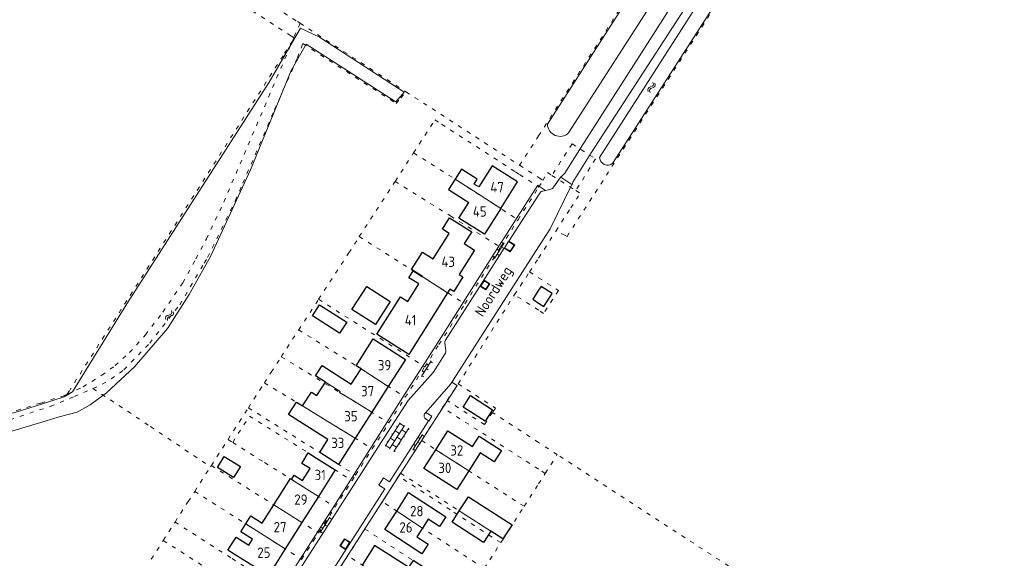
# Model space of a CAD drawing. Header units: metres. Extents: x 64961 to 73789, y 403835 to 410663.
# Tile 34 of 135: x 67875 to 68112, y 406341 to 406471. Entities that reach past the tile are written whole.
import ezdxf

# ---------------------------------------------------------------- set-up
doc = ezdxf.new("R2010")
doc.units = ezdxf.units.M
doc.linetypes.add('PERCEELGRENS', pattern=[2.5, 1, -1.5])
for name, color, linetype, lineweight in [('B-GEO-OG-GEBOUW_bijgebouw-G', 2, 'Continuous', 25), ('B-GEO-OG-GEBOUW_hoofdgebouw-G', 2, 'Continuous', 25), ('B-GEO-OG-GEBOUW_huisnr-T', 6, 'Continuous', 25), ('B-GEO-OG-GRENS_perceel-G', 253, 'PERCEELGRENS', 0), ('B-GEO-OG-SLOOT_insteek-G', 253, 'Continuous', 0), ('B-GEO-OG-STRAATNAAM-T', 7, 'Continuous', 35), ('B-GEO-OG-TUSSENMUUR-G', 253, 'Continuous', 0), ('B-GEO-OG-VERH_kntgesl-G', 253, 'Continuous', 0), ('B-GEO-OG-VERH_kntopen-G', 253, 'Continuous', 0), ('B-GEO-OG-VERH_knttegelpad-G', 253, 'Continuous', 0), ('B-GEO-OG-VERH_open-S', 253, 'Continuous', 0), ('B-GEO-OG-WATER-S', 253, 'Continuous', 0)]:
    doc.layers.add(name, color=color, linetype=linetype, lineweight=lineweight)
doc.styles.add('isocp', font='isocp.shx')

# ---------------------------------------------------------------- blocks, each defined once
blk = doc.blocks.new('S05')
at = {"color": 0}
for p, q in [((0.08, 0.3), (0.38, 0.59)), ((0.11, -0.19), (0.41, 0.09)), ((0.38, 0.59), (0.68, 0.71)), ((0.41, 0.09), (0.71, 0.21)), ((0.68, 0.71), (1.01, 0.62)), ((0.71, 0.21), (1.02, 0.12)), ((1.01, 0.62), (1.33, 0.37)), ((1.02, 0.12), (1.36, -0.12)), ((1.33, 0.37), (1.66, 0.13)), ((1.66, 0.13), (1.97, 0.04)), ((1.97, 0.04), (2.28, 0.16)), ((2.28, 0.16), (2.58, 0.44)), ((1.36, -0.12), (1.68, -0.37)), ((1.68, -0.37), (2, -0.46)), ((2, -0.46), (2.31, -0.33)), ((2.31, -0.33), (2.61, -0.05))]:
    blk.add_line(p, q, dxfattribs=at)
blk = doc.blocks.new('S026')
at = {"color": 0}
for p, q in [((0, 0), (4.4, 0)), ((0.2, 0.5), (0.2, 0)), ((1.2, 0), (1.2, -0.5)), ((2.2, 0.5), (2.2, 0)), ((3.2, 0), (3.2, -0.5)), ((4.2, 0.5), (4.2, 0))]:
    blk.add_line(p, q, dxfattribs=at)
blk = doc.blocks.new('S024')
at = {"color": 0}
for p, q in [((0, 1.2), (6.7, 1.2)), ((0, 0), (6.7, 0)), ((0.2, 1.2), (0.2, 0)), ((1.25, 1.5), (1.25, 1.2)), ((1.25, 0), (1.25, -1.2)), ((2.3, 1.2), (2.3, 0)), ((3.35, 1.5), (3.35, 1.2)), ((3.35, 0), (3.35, -1.2)), ((4.4, 1.2), (4.4, 0)), ((5.45, 1.5), (5.45, 1.2)), ((5.45, 0), (5.45, -1.2)), ((6.5, 1.2), (6.5, 0)), ((0, -1.2), (6.7, -1.2)), ((0.2, -1.2), (0.2, -1.5)), ((2.3, -1.2), (2.3, -1.5)), ((4.4, -1.2), (4.4, -1.5)), ((6.5, -1.2), (6.5, -1.5))]:
    blk.add_line(p, q, dxfattribs=at)

msp = doc.modelspace()

# ---------------------------------------------------------------- linework, layer by layer
at = {"layer": 'B-GEO-OG-GEBOUW_bijgebouw-G'}
for points in [[(67964.257, 406403.404), (67960.68, 406397.818), (67954.994, 406401.458), (67958.57, 406407.045), (67964.257, 406403.404)], [(68000.61, 406407.029), (68000, 406406.089)], [(68003.302, 406405.293), (68000.61, 406407.029)], [(68000, 406406.089), (67998.592, 406403.919)], [(68001.282, 406402.157), (68003.302, 406405.293)], [(67953.742, 406398.454), (67952.046, 406395.775), (67945.48, 406399.93), (67947.175, 406402.61), (67953.742, 406398.454)], [(67998.592, 406403.919), (68000, 406402.997)], [(68000, 406402.997), (68001.282, 406402.157)], [(67981.84, 406377.962), (67983.595, 406380.699), (67988.898, 406377.294), (67987.142, 406374.559), (67981.84, 406377.962)], [(67922.588, 406363.423), (67924.246, 406366.046), (67928.113, 406363.601), (67926.455, 406360.978), (67922.588, 406363.423)], [(67980.9, 406352.904), (67983.099, 406356.333), (67993.621, 406349.584), (67991.424, 406346.158), (67988.459, 406348.043)], [(67988.459, 406348.043), (67986.735, 406345.337), (67979.158, 406350.188), (67980.9, 406352.904)]]:
    msp.add_lwpolyline(points, dxfattribs=at)
at = {"layer": 'B-GEO-OG-GEBOUW_hoofdgebouw-G'}
for points in [[(67990.883, 406425.79), (67994.95, 406432.242), (67988.805, 406436.115), (67985.579, 406430.998), (67984.448, 406431.711), (67985.189, 406432.886), (67981.416, 406435.264), (67979.902, 406432.862)], [(67979.902, 406432.862), (67978.324, 406430.359), (67983.186, 406427.295)], [(67990.883, 406425.79), (67986.98, 406419.599), (67980.793, 406423.499), (67983.186, 406427.295)], [(67971.968, 406409.429), (67971.984, 406409.454), (67969.385, 406411.088), (67972.035, 406415.304), (67974.634, 406413.67), (67978.477, 406419.784), (67976.842, 406420.811), (67978.561, 406423.545), (67983.878, 406420.203), (67982.085, 406417.35), (67984.551, 406415.8), (67980.842, 406409.9), (67981.774, 406409.315), (67979.565, 406405.802), (67978.634, 406406.387), (67978.077, 406405.501)], [(67978.077, 406405.501), (67968.745, 406390.657), (67961.044, 406395.498), (67966.701, 406404.499), (67968.503, 406403.366), (67971.175, 406407.616), (67968.755, 406409.137), (67969.797, 406410.794), (67971.968, 406409.429)], [(67957.201, 406387.182), (67956.037, 406387.922), (67960.137, 406394.377), (67967.9, 406389.446), (67963.77, 406382.945)], [(67948.635, 406383.967), (67946.238, 406385.49), (67947.811, 406387.966), (67954.856, 406383.491), (67957.201, 406387.182)], [(67946.574, 406380.721), (67948.635, 406383.967)], [(67963.77, 406382.945), (67959.794, 406376.684)], [(67943.086, 406378.215), (67945.223, 406381.579), (67946.574, 406380.721)], [(67955.812, 406370.415), (67951.809, 406364.114), (67947.24, 406367.017), (67949.214, 406370.125), (67939.708, 406376.162), (67941.609, 406379.154), (67943.086, 406378.215)], [(67959.794, 406376.684), (67955.812, 406370.415)], [(67975.265, 406367.67), (67978.17, 406372.22), (67984.087, 406368.452), (67985.676, 406370.947), (67991.048, 406367.467), (67989.297, 406364.734), (67985.934, 406366.889), (67983.177, 406362.586)], [(67944.917, 406363.109), (67942.906, 406364.37), (67944.488, 406366.893), (67946.508, 406365.626)], [(67983.177, 406362.586), (67980.272, 406358.051), (67972.359, 406363.12), (67975.265, 406367.67)], [(67946.508, 406365.626), (67950.977, 406362.8), (67946.924, 406356.392)], [(67940.462, 406360.53), (67941.089, 406361.521), (67943.106, 406360.245), (67944.917, 406363.109)], [(67936.189, 406354.375), (67940.191, 406360.703), (67940.462, 406360.53)], [(67965.797, 406352.881), (67968.651, 406357.34), (67977.629, 406351.514), (67976.148, 406349.195), (67973.398, 406350.945), (67972.022, 406348.798)], [(67929.44, 406349.782), (67930.659, 406351.71), (67933.406, 406349.973), (67936.189, 406354.375)], [(67946.924, 406356.392), (67942.956, 406350.116)], [(67972.022, 406348.798), (67970.647, 406346.651), (67973.387, 406344.883), (67971.897, 406342.559), (67962.935, 406348.408), (67965.797, 406352.881)], [(67930.118, 406344.659), (67931.059, 406346.146), (67928.26, 406347.916), (67929.44, 406349.782)], [(67942.956, 406350.116), (67938.929, 406343.747)], [(67928.164, 406341.569), (67925.121, 406343.493), (67927.076, 406346.583), (67930.118, 406344.659)], [(67938.929, 406343.747), (67934.87, 406337.328), (67928.164, 406341.569)], [(67972.715, 406335.341), (67974.358, 406337.967), (67969.735, 406340.986), (67968.664, 406339.345), (67960.468, 406344.545), (67957.471, 406339.848)]]:
    msp.add_lwpolyline(points, dxfattribs=at)
at = {"layer": 'B-GEO-OG-GRENS_perceel-G'}
for points in [[(68006.366, 406419.354), (68006.88, 406419.097), (68091.349, 406550.298), (68097.94, 406560.327), (68175.263, 406680.885), (68182.023, 406690.947), (68229.983, 406765.996), (68236.532, 406776.306), (68287.219, 406855.606)], [(68000, 406443.323), (68087.502, 406579.657), (68093.387, 406588.466), (68180.925, 406724.871), (68184.513, 406730.579)], [(67940.281, 406467.447), (67747.77, 406591.806), (67749.707, 406595.198), (67941.901, 406470.858)], [(67941.901, 406470.858), (67942.493, 406470.475)], [(67942.493, 406470.475), (67940.999, 406466.981)], [(67942.493, 406470.475), (67968.031, 406453.953)], [(67886.367, 406381.077), (67890.176, 406382.83), (67894.711, 406385.62), (67897.912, 406387.948), (67901.403, 406391.101), (67905.227, 406395.361), (67909.456, 406400.857), (67914.224, 406407.913), (67917.405, 406413.705), (67919.914, 406418.493), (67924.121, 406427.359), (67940.651, 406466.14), (67940.652, 406466.169)], [(67940.652, 406466.169), (67938.395, 406462.631)], [(67940.412, 406467.363), (67940.281, 406467.447)], [(67940.412, 406467.363), (67940.999, 406466.981)], [(67940.999, 406466.981), (67940.652, 406466.169)], [(67892.579, 406382.45), (67894.825, 406383.437), (67899.01, 406386.092), (67900.04, 406386.956), (67906.261, 406393.374), (67913.501, 406402.61), (67919.399, 406412.64), (67920.229, 406414.029), (67926.9, 406427.736), (67928.712, 406431.894), (67936.361, 406449.645), (67941.881, 406462.132), (67943.191, 406465.558)], [(67943.191, 406465.558), (67965.696, 406451.116), (67966.809, 406452.468)], [(67938.395, 406462.631), (67887.063, 406382.167)], [(67966.809, 406452.468), (67968.031, 406453.953)], [(67968.031, 406453.953), (67995.441, 406436.22)], [(67969.873, 406439.225), (67975.019, 406447.174)], [(67975.019, 406447.174), (67976.628, 406446.136), (67994.436, 406434.655)], [(67995.441, 406436.22), (68000, 406443.323)], [(68008.115, 406441.391), (68003.202, 406433.788)], [(68008.115, 406441.391), (68013.715, 406437.791)], [(67965.426, 406432.357), (67969.873, 406439.225)], [(67969.873, 406439.225), (67980.755, 406432.324), (67995.056, 406423.098)], [(68013.715, 406437.791), (68008.998, 406430.115)], [(67995.441, 406436.22), (68000, 406433.27)], [(67994.436, 406434.655), (67995.44, 406434.008), (68000, 406431.068)], [(68000, 406433.27), (68001.034, 406432.601)], [(68000.075, 406431.02), (68001.034, 406432.601)], [(68001.034, 406432.601), (68002.157, 406434.45)], [(68002.157, 406434.45), (68003.202, 406433.788)], [(68003.202, 406433.788), (68008.998, 406430.115)], [(67956.793, 406419.024), (67965.426, 406432.357)], [(67965.426, 406432.357), (67978.757, 406424.026), (67990.857, 406416.471)], [(67995.056, 406423.098), (68000, 406430.902)], [(68000, 406431.068), (68000.075, 406431.02)], [(68000, 406430.902), (68000.075, 406431.02)], [(68004.218, 406420.428), (68007.77, 406425.96), (68010.023, 406429.465)], [(68008.998, 406430.115), (68010.023, 406429.465)], [(67990.857, 406416.471), (67995.056, 406423.098)], [(67946.98, 406403.919), (67954.258, 406415.109), (67956.793, 406419.024)], [(67956.793, 406419.024), (67969.797, 406410.794), (67971.968, 406409.429), (67982.218, 406402.838)], [(68000, 406413.859), (68004.218, 406420.428)], [(68006.366, 406419.354), (68004.218, 406420.428)], [(67982.218, 406402.838), (67990.857, 406416.471)], [(67997.85, 406410.51), (68000, 406413.859)], [(67994.197, 406405.05), (67997.85, 406410.51)], [(67997.85, 406410.51), (68000, 406409.125)], [(68000, 406409.125), (68004.799, 406406.035), (68001.221, 406400.501), (68000, 406401.292)], [(67980.644, 406383.564), (67994.197, 406405.05)], [(68000, 406401.292), (67994.197, 406405.05)], [(67942.181, 406396.54), (67946.98, 406403.919)], [(67946.98, 406403.919), (67972.572, 406387.663)], [(67972.572, 406387.663), (67975.983, 406392.998), (67982.218, 406402.838)], [(67937.986, 406390.09), (67942.181, 406396.54)], [(67942.181, 406396.54), (67956.037, 406387.922), (67957.201, 406387.182), (67967.866, 406380.306)], [(67933.892, 406383.763), (67935.535, 406386.323), (67937.986, 406390.09)], [(67937.986, 406390.09), (67955.115, 406379.604), (67963.906, 406374.114)], [(67967.866, 406380.306), (67972.572, 406387.663)], [(67930.047, 406377.773), (67933.892, 406383.763)], [(67933.892, 406383.763), (67941.609, 406379.154), (67943.086, 406378.215), (67949.223, 406374.506), (67959.911, 406367.867)], [(67977.931, 406379.541), (67980.644, 406383.564)], [(67980.644, 406383.564), (67989.61, 406377.723), (67988.902, 406376.654)], [(67852.78, 406365.172), (67858.483, 406369.761), (67864.929, 406373.903), (67869.199, 406375.797), (67874.217, 406377.11), (67880.006, 406378.93), (67885.53, 406380.692), (67886.367, 406381.077)], [(67854.61, 406363.988), (67859.598, 406367.486), (67865.962, 406371.926), (67867.348, 406372.668), (67869.296, 406373.657), (67872.568, 406374.912), (67882.332, 406378.117), (67888.088, 406380.476), (67892.579, 406382.45)], [(67886.367, 406381.077), (67887.063, 406382.167)], [(67892.579, 406382.45), (67906.461, 406373.253), (67920.905, 406363.533)], [(67963.906, 406374.114), (67967.866, 406380.306)], [(67976.848, 406377.842), (67977.931, 406379.541)], [(67988.902, 406376.654), (67987.01, 406373.718), (67977.931, 406379.541)], [(67925.146, 406370.139), (67930.047, 406377.773)], [(67926.26, 406369.433), (67930.301, 406375.788), (67946.508, 406365.626), (67955.031, 406360.237)], [(67930.047, 406377.773), (67947.24, 406367.017), (67955.865, 406361.541)], [(67976.888, 406377.816), (67971.825, 406369.878)], [(67976.848, 406377.842), (67976.888, 406377.816)], [(68000, 406362.993), (67976.888, 406377.816)], [(68000, 406369.436), (67988.902, 406376.654)], [(67959.911, 406367.867), (67963.906, 406374.114)], [(67921.116, 406363.862), (67925.146, 406370.139)], [(67925.146, 406370.139), (67926.26, 406369.433)], [(67926.26, 406369.433), (67933.962, 406364.556), (67940.191, 406360.703), (67950.933, 406353.828)], [(67971.825, 406369.878), (67966.75, 406362.003)], [(67996.53, 406354.024), (67983.177, 406362.586), (67971.825, 406369.878)], [(68004.529, 406366.49), (68000, 406369.436)], [(67955.865, 406361.541), (67959.911, 406367.867)], [(68001.619, 406361.955), (68004.529, 406366.49)], [(68056.271, 406332.839), (68004.529, 406366.49)], [(67920.905, 406363.533), (67921.116, 406363.862)], [(67921.116, 406363.862), (67946.951, 406347.602)], [(67917.111, 406357.622), (67920.905, 406363.533)], [(67955.031, 406360.237), (67955.865, 406361.541)], [(67966.75, 406362.003), (67966.251, 406361.27)], [(67966.75, 406362.003), (67991.48, 406346.13)], [(68001.619, 406361.955), (68000, 406362.993)], [(68000, 406359.432), (68001.619, 406361.955)], [(67950.933, 406353.828), (67955.031, 406360.237)], [(67966.251, 406361.27), (67962.342, 406355.147)], [(67990.894, 406345.267), (67980.38, 406352.091), (67978.716, 406353.203), (67966.251, 406361.27)], [(67996.53, 406354.024), (68000, 406359.432)], [(67912.371, 406350.226), (67915.524, 406355.15), (67917.111, 406357.622)], [(67917.111, 406357.622), (67942.883, 406341.233)], [(67962.342, 406355.147), (67958.137, 406348.56)], [(67986.889, 406339.046), (67962.342, 406355.147)], [(67946.951, 406347.602), (67950.933, 406353.828)], [(67991.48, 406346.13), (67996.53, 406354.024)], [(67909.53, 406345.79), (67912.371, 406350.226)], [(67912.371, 406350.226), (67926.128, 406341.43), (67934.191, 406336.321), (67938.191, 406333.882)], [(67942.883, 406341.233), (67945.688, 406345.627), (67946.951, 406347.602)], [(67958.137, 406348.56), (67954.006, 406342.103)], [(67958.137, 406348.56), (67982.691, 406332.525)], [(67906.636, 406341.27), (67909.53, 406345.79)], [(67909.53, 406345.79), (67924.213, 406336.407), (67935.333, 406329.404)], [(67986.889, 406339.046), (67990.894, 406345.267)], [(67990.894, 406345.267), (67991.48, 406346.13)], [(67954.006, 406342.103), (67950.922, 406337.283)], [(67978.727, 406326.366), (67964.164, 406335.499), (67954.006, 406342.103)]]:
    msp.add_lwpolyline(points, dxfattribs=at)
at = {"layer": 'B-GEO-OG-SLOOT_insteek-G'}
for points in [[(68002.144, 406446.109), (68087.755, 406579.495)], [(68007.207, 406444.028), (68092.57, 406576.626)], [(68014.731, 406438.112), (68087.708, 406552.163)], [(68017.85, 406436.688), (68091.097, 406550.461)], [(67943.996, 406465.398), (67965.634, 406451.513), (67967.586, 406453.884), (67947.18, 406467.086), (67942.643, 406469.302), (67935.028, 406456.271), (67900.747, 406402.803), (67887.624, 406381.654), (67885.64, 406380.412)], [(67827.904, 406339.54), (67838.336, 406346.695), (67849.171, 406356.179), (67853.974, 406361.371), (67857.329, 406364.643), (67861.832, 406367.053), (67866.155, 406369.857), (67873.025, 406372.181), (67884.759, 406375.655), (67888.756, 406376.702), (67891.902, 406378.474), (67895.83, 406381.374), (67902.6, 406387.681), (67910.517, 406396.853), (67915.758, 406405.104), (67920.935, 406414.203), (67930.525, 406435.156), (67940.394, 406459.089), (67943.996, 406465.398)], [(67825.059, 406344.179), (67829.328, 406346.154), (67841.836, 406355.982), (67858.663, 406369.521), (67865.07, 406373.637), (67869.299, 406375.513), (67874.301, 406376.822), (67880.168, 406378.667), (67885.64, 406380.412)]]:
    msp.add_lwpolyline(points, dxfattribs=at)
for points in [[(68002.144, 406446.109, 0.6485799), (68007.207, 406444.028)], [(68014.731, 406438.112, 0.6278381), (68017.85, 406436.688)]]:
    msp.add_lwpolyline(points, format="xyb", dxfattribs=at)
at = {"layer": 'B-GEO-OG-TUSSENMUUR-G'}
for points in [[(67984.309, 406430.031), (67979.902, 406432.862)], [(67984.309, 406430.031), (67990.883, 406425.79)], [(67971.968, 406409.429), (67978.077, 406405.501)], [(67957.201, 406387.182), (67963.77, 406382.945)], [(67948.635, 406383.967), (67952.18, 406381.716), (67952.036, 406381.489)], [(67952.036, 406381.489), (67955.115, 406379.604), (67959.794, 406376.684)], [(67943.086, 406378.215), (67949.223, 406374.506), (67955.812, 406370.415)], [(67983.177, 406362.586), (67975.265, 406367.67)], [(67940.462, 406360.53), (67946.924, 406356.392)], [(67936.189, 406354.375), (67942.956, 406350.116)], [(67972.022, 406348.798), (67965.797, 406352.881)], [(67980.9, 406352.904), (67988.459, 406348.043)], [(67929.44, 406349.782), (67938.929, 406343.747)]]:
    msp.add_lwpolyline(points, dxfattribs=at)
at = {"layer": 'B-GEO-OG-VERH_kntgesl-G'}
for points in [[(68326.83, 406935.014), (68294.694, 406885.329), (68266.144, 406839.254), (68236.098, 406792.337), (68212.072, 406754.877), (68200.621, 406737.558), (68159.612, 406673.487), (68095.233, 406572.988), (68046.517, 406497.321), (68010.292, 406440.594)], [(68298.644, 406884.001), (68283.679, 406861.552), (68246.742, 406803.493), (68228.221, 406774.68), (68206.656, 406741.1), (68163.239, 406673.743), (68109.676, 406589.807), (68053.687, 406502.447), (68012.691, 406439.194)], [(68010.292, 406440.594), (68006.3, 406434.317), (68005.386, 406433.403)], [(68012.691, 406439.194), (68008.275, 406432.155), (68008.126, 406431.533), (68008.009, 406431.613)], [(68005.354, 406433.424), (68005.386, 406433.402)], [(68005.386, 406433.402), (68008.009, 406431.613)]]:
    msp.add_lwpolyline(points, dxfattribs=at)
at = {"layer": 'B-GEO-OG-VERH_kntopen-G'}
for points in [[(68003.594, 406430.916), (68005.354, 406433.424)], [(67976.003, 406394.005), (67988.761, 406414.045), (67999.805, 406431.424), (68000, 406431.291)], [(68000, 406416.606), (68002.775, 406420.94), (68008.009, 406431.613)], [(68000, 406431.291), (68001.651, 406430.168)], [(68001.006, 406430.026), (68001.651, 406430.168)], [(68001.651, 406430.168), (68002.972, 406430.458)], [(68000, 406429.062), (67992.826, 406417.932), (67994.263, 406417.037), (67993.174, 406415.349), (67991.749, 406416.244), (67977.569, 406394.08)], [(68000.357, 406429.616), (68000, 406429.062)], [(67979.106, 406383.963), (67979.398, 406384.43), (68000, 406416.606)], [(67991.802, 406416.345), (67993.145, 406415.503), (67994.108, 406416.994), (67992.774, 406417.836), (67991.802, 406416.345)], [(67987.308, 406406.203), (67985.977, 406407.028), (67986.911, 406408.528), (67988.262, 406407.673), (67987.308, 406406.203)], [(67986.906, 406408.386), (67988.092, 406407.634), (67987.26, 406406.349), (67986.087, 406407.089), (67986.906, 406408.386)], [(67977.643, 406391.622), (67977.408, 406393.317)], [(67977.543, 406390.927), (67976.827, 406389.819), (67974.589, 406386.317), (67968.533, 406379.524), (67961.262, 406368.198), (67948.943, 406348.964), (67939.648, 406334.485), (67938.774, 406333.145), (67928.251, 406316.72), (67922.914, 406305.244)], [(67979.106, 406383.963), (67978.867, 406383.58), (67972.844, 406376.659)], [(67927.344, 406317.297), (67937.797, 406333.771), (67938.713, 406335.227), (67950.775, 406354.215), (67967.306, 406380.323)], [(67972.543, 406376.294), (67972.609, 406376.389), (67972.844, 406376.659)], [(67974.278, 406375.736), (67973.535, 406374.562), (67973.46, 406374.612)], [(67941.563, 406322.684), (67944.233, 406326.931), (67955.422, 406344.333), (67965.1, 406359.417), (67975.224, 406375.231)], [(67973.46, 406374.612), (67964.055, 406359.945), (67962.62, 406360.853), (67961.536, 406359.157), (67962.951, 406358.256), (67951.174, 406339.927), (67942.678, 406326.734)], [(67972.873, 406375.007), (67973.46, 406374.612)], [(67952.092, 406344.463), (67953.433, 406343.623), (67954.57, 406345.377), (67953.241, 406346.229), (67952.092, 406344.463)], [(67953.274, 406346.072), (67954.445, 406345.326), (67953.433, 406343.751), (67952.236, 406344.496), (67953.274, 406346.072)]]:
    msp.add_lwpolyline(points, dxfattribs=at)
for points in [[(68002.972, 406430.458, 0.2221612), (68003.594, 406430.916)], [(68000.357, 406429.616, -0.2067127), (68001.006, 406430.026)], [(67977.408, 406393.317, -0.1845978), (67977.569, 406394.08)], [(67977.543, 406390.927, 0.1955683), (67977.643, 406391.622)], [(67972.543, 406376.294, 0.4196811), (67972.873, 406375.007)]]:
    msp.add_lwpolyline(points, format="xyb", dxfattribs=at)
at = {"layer": 'B-GEO-OG-VERH_knttegelpad-G'}
for points in [[(67967.306, 406380.323), (67976.003, 406394.005)], [(67979.106, 406383.963), (67980.368, 406383.143), (67977.177, 406378.186), (67977.14, 406378.205), (67975.224, 406375.231)], [(67974.278, 406375.736), (67972.844, 406376.659)]]:
    msp.add_lwpolyline(points, dxfattribs=at)

# ---------------------------------------------------------------- block references
at = {"layer": 'B-GEO-OG-VERH_open-S'}
for name, p, rotation in [('S026', (67989.377, 406413.788), 57.58155004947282), ('S026', (67974.153, 406389.062), 237.5815500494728), ('S024', (67964.067, 406367.853), 57.2957742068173), ('S026', (67972.042, 406371.35), 237.3749644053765), ('S026', (67949.674, 406351.413), 237.5815500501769)]:
    msp.add_blockref(name, p, dxfattribs=dict(at, rotation=rotation))
at = {"layer": 'B-GEO-OG-WATER-S'}
for p, rotation in [((68026.659, 406453.767), 59.40956459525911), ((67910.349, 406398.844), 53.98947459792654)]:
    msp.add_blockref('S05', p, dxfattribs=dict(at, rotation=rotation))

# ---------------------------------------------------------------- texts
at = {"layer": 'B-GEO-OG-GEBOUW_huisnr-T', "style": 'isocp'}
for s, p in [('47', (67988.372, 406429.682)), ('45', (67984.158, 406423.852)), ('43', (67976.586, 406411.727)), ('41', (67967.753, 406397.654)), ('39', (67961.259, 406386.793)), ('37', (67957.218, 406380.546)), ('35', (67953.159, 406374.494)), ('33', (67950.018, 406368.056)), ('32', (67978.726, 406366.258)), ('30', (67975.846, 406362.04)), ('31', (67946.012, 406360.329)), ('29', (67941.111, 406354.398)), ('28', (67969.027, 406351.621)), ('27', (67936.141, 406347.774)), ('26', (67966.458, 406347.704)), ('25', (67932.194, 406341.608))]:
    msp.add_text(s, height=2.5, dxfattribs=at).set_placement(p)
at = {"layer": 'B-GEO-OG-STRAATNAAM-T', "style": 'isocp'}
msp.add_text('Noordweg', height=2.5, rotation=57.40584, dxfattribs=at).set_placement((67986.536, 406399.514))

doc.saveas('drawing.dxf')
